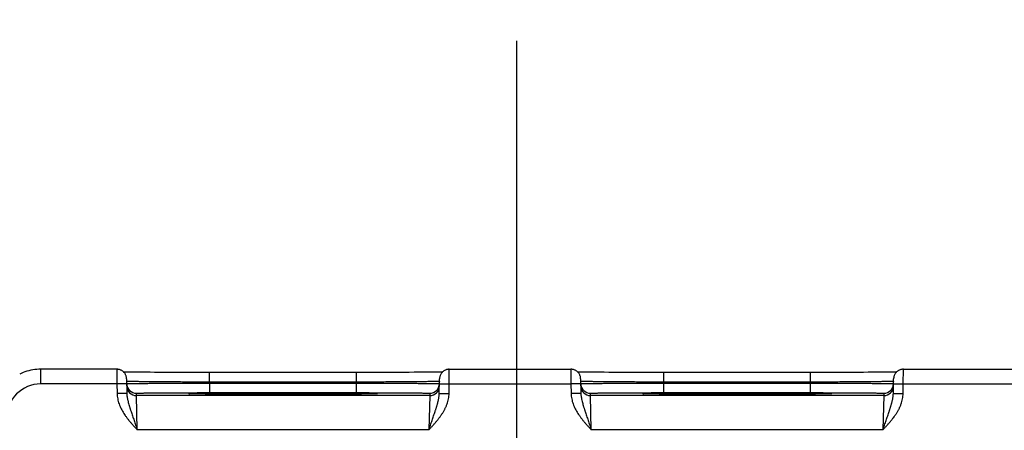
# Model space of a CAD drawing. Header units: inches. Extents: x 0 to 34, y 0 to 22.
# Tile 19 of 69: x 11.5 to 13.6, y 17 to 17.8. Entities that reach past the tile are written whole.
import ezdxf

# ---------------------------------------------------------------- set-up
doc = ezdxf.new("R2010")
doc.units = ezdxf.units.IN
doc.header["$LTSCALE"] = 1.87
doc.header["$MEASUREMENT"] = 0
doc.layers.get('0').update_dxf_attribs({"linetype": 'CONTINUOUS'})
doc.layers.add('DIMENSIONS', color=7, linetype='CONTINUOUS')
doc.styles.get("Standard").update_dxf_attribs({"font": 'txt', "width": 0.8})
doc.dimstyles.new('DIMSTYLE_1', dxfattribs={"dimtxt": 0.15625, "dimasz": 0.1875, "dimexe": 0.125, "dimexo": 0.0625, "dimgap": 0.09, "dimtad": 0, "dimtih": 1, "dimtoh": 1, "dimzin": 4, "dimdsep": 46, "dimtxsty": 'STANDARD', "dimblk": 'CLOSED', "dimblk1": 'CLOSED', "dimblk2": 'CLOSED', "dimcen": 0.09, "dimadec": 0, "dimazin": 0, "dimtfac": 1, "dimtofl": 0, "dimtmove": 0, "dimatfit": 3, "dimldrblk": 'CLOSED', "dimfxl": 1, "dimtolj": 1, "dimtzin": 4, "dimarcsym": 0})

# ---------------------------------------------------------------- blocks, each defined once
blk = doc.blocks.new('*D9')
at = {"layer": 'DIMENSIONS', "color": 2, "linetype": 'CONTINUOUS'}
blk.add_line((12.5582, 15.3143), (12.5582, 17.7725), dxfattribs=at)
at = {"layer": 'DIMENSIONS', "color": 2, "linetype": 'CONTINUOUS', "insert": (12.4801, 17.8506), "char_height": 0.15625, "width": 1.53125, "attachment_point": 1, "rotation": 90, "line_spacing_factor": 0.9}
blk.add_mtext('3.95{\\Ftxt.shx;\\W1.000000;\\H0.156250; }[100,3]', dxfattribs=at)
blk = doc.blocks.new('_CLOSED')
at = {"color": 0, "linetype": 'BYBLOCK'}
for p, q in [((0, 0), (-1, 0.167)), ((-1, 0.167), (-1, -0.167)), ((-1, -0.167), (0, 0)), ((-1, 0), (0, 0))]:
    blk.add_line(p, q, dxfattribs=at)
blk = doc.blocks.new('*D10')
at = {"layer": 'DIMENSIONS', "color": 2, "linetype": 'CONTINUOUS'}
blk.add_line((14.4182, 15.3143), (14.4182, 17.8114), dxfattribs=at)
at = {"layer": 'DIMENSIONS', "color": 2, "linetype": 'CONTINUOUS', "insert": (14.3401, 17.8895), "char_height": 0.15625, "width": 1.53125, "attachment_point": 1, "rotation": 90, "line_spacing_factor": 0.9}
blk.add_mtext('5.81{\\Ftxt.shx;\\W1.000000;\\H0.156250; }[147,6]', dxfattribs=at)
blk = doc.blocks.new('*D11')
at = {"layer": 'DIMENSIONS', "color": 2, "linetype": 'CONTINUOUS'}
blk.add_line((15.6222, 17.0486), (15.6222, 17.7725), dxfattribs=at)
at = {"layer": 'DIMENSIONS', "color": 2, "linetype": 'CONTINUOUS', "insert": (15.5441, 17.8506), "char_height": 0.15625, "width": 1.53125, "attachment_point": 1, "rotation": 90, "line_spacing_factor": 0.9}
blk.add_mtext('7.01{\\Ftxt.shx;\\W1.000000;\\H0.156250; }[178,1]', dxfattribs=at)

msp = doc.modelspace()

# ---------------------------------------------------------------- linework, layer by layer
at = {"color": 7, "linetype": 'CONTINUOUS'}
for p, q in [((11.583, 17.0706), (11.583, 17.1006)), ((11.7388, 17.1006), (11.583, 17.1006)), ((11.7388, 17.1006), (11.7389, 17.0706)), ((11.7537, 17.0949), (11.7527, 17.0949)), ((11.7571, 17.0949), (11.7537, 17.0949)), ((11.7611, 17.0948), (11.7571, 17.0949)), ((11.766, 17.0947), (11.7611, 17.0948)), ((11.7718, 17.0946), (11.766, 17.0947)), ((11.7791, 17.0945), (11.7718, 17.0946)), ((11.788, 17.0944), (11.7791, 17.0945)), ((11.7986, 17.0943), (11.788, 17.0944)), ((11.8068, 17.0943), (11.7986, 17.0943)), ((11.8162, 17.0942), (11.8068, 17.0943)), ((11.827, 17.0942), (11.8162, 17.0942)), ((11.8386, 17.0941), (11.827, 17.0942)), ((11.8507, 17.094), (11.8386, 17.0941)), ((11.8631, 17.094), (11.8507, 17.094)), ((11.8759, 17.094), (11.8631, 17.094)), ((11.889, 17.0939), (11.8759, 17.094)), ((11.9022, 17.0939), (11.889, 17.0939)), ((11.9156, 17.0939), (11.9022, 17.0939)), ((11.9288, 17.0939), (11.9156, 17.0939)), ((11.9288, 17.0742), (11.9288, 17.0939)), ((12.2362, 17.0939), (11.9288, 17.0939)), ((12.2296, 17.0742), (12.2296, 17.0939)), ((12.2496, 17.0939), (12.2362, 17.0939)), ((12.263, 17.0939), (12.2496, 17.0939)), ((12.2762, 17.0939), (12.263, 17.0939)), ((12.2893, 17.094), (12.2762, 17.0939)), ((12.3017, 17.094), (12.2893, 17.094)), ((12.3125, 17.0941), (12.3017, 17.094)), ((12.3262, 17.0941), (12.3125, 17.0941)), ((12.3378, 17.0942), (12.3262, 17.0941)), ((12.3479, 17.0943), (12.3378, 17.0942)), ((12.3567, 17.0943), (12.3479, 17.0943)), ((12.3667, 17.0944), (12.3567, 17.0943)), ((12.3752, 17.0945), (12.3667, 17.0944)), ((12.3824, 17.0946), (12.3752, 17.0945)), ((12.3885, 17.0946), (12.3824, 17.0946)), ((12.3937, 17.0947), (12.3885, 17.0946)), ((12.3981, 17.0948), (12.3937, 17.0947)), ((12.4026, 17.0949), (12.3981, 17.0948)), ((12.4058, 17.0949), (12.4026, 17.0949)), ((12.4196, 17.0706), (12.4197, 17.1006)), ((12.4197, 17.1006), (12.6688, 17.1006)), ((12.6688, 17.1006), (12.6689, 17.0706)), ((12.6837, 17.0949), (12.6827, 17.0949)), ((12.6871, 17.0949), (12.6837, 17.0949)), ((12.6911, 17.0948), (12.6871, 17.0949)), ((12.696, 17.0947), (12.6911, 17.0948)), ((12.7018, 17.0946), (12.696, 17.0947)), ((12.7091, 17.0945), (12.7018, 17.0946)), ((12.718, 17.0944), (12.7091, 17.0945)), ((12.7286, 17.0943), (12.718, 17.0944)), ((12.7368, 17.0943), (12.7286, 17.0943)), ((12.7462, 17.0942), (12.7368, 17.0943)), ((12.757, 17.0942), (12.7462, 17.0942)), ((12.7686, 17.0941), (12.757, 17.0942)), ((12.7807, 17.094), (12.7686, 17.0941)), ((12.7931, 17.094), (12.7807, 17.094)), ((12.8059, 17.094), (12.7931, 17.094)), ((12.819, 17.0939), (12.8059, 17.094)), ((12.8322, 17.0939), (12.819, 17.0939)), ((12.8456, 17.0939), (12.8322, 17.0939)), ((12.8588, 17.0939), (12.8456, 17.0939)), ((12.8588, 17.0742), (12.8588, 17.0939)), ((13.1662, 17.0939), (12.8588, 17.0939)), ((13.1596, 17.0742), (13.1596, 17.0939)), ((13.1796, 17.0939), (13.1662, 17.0939)), ((13.193, 17.0939), (13.1796, 17.0939)), ((13.2062, 17.0939), (13.193, 17.0939)), ((13.2193, 17.094), (13.2062, 17.0939)), ((13.2317, 17.094), (13.2193, 17.094)), ((13.2425, 17.0941), (13.2317, 17.094)), ((13.2562, 17.0941), (13.2425, 17.0941)), ((13.2678, 17.0942), (13.2562, 17.0941)), ((13.2779, 17.0943), (13.2678, 17.0942)), ((13.2867, 17.0943), (13.2779, 17.0943)), ((13.2967, 17.0944), (13.2867, 17.0943)), ((13.3052, 17.0945), (13.2967, 17.0944)), ((13.3124, 17.0946), (13.3052, 17.0945)), ((13.3185, 17.0946), (13.3124, 17.0946)), ((13.3237, 17.0947), (13.3185, 17.0946)), ((13.3281, 17.0948), (13.3237, 17.0947)), ((13.3326, 17.0949), (13.3281, 17.0948)), ((13.3358, 17.0949), (13.3326, 17.0949)), ((13.3496, 17.0706), (13.3497, 17.1006)), ((13.3497, 17.1006), (13.5988, 17.1006)), ((11.7389, 17.0706), (11.583, 17.0706)), ((11.7589, 17.0709), (11.7389, 17.0706)), ((11.7389, 17.0706), (11.7393, 17.0508)), ((11.7587, 17.0809), (11.7593, 17.0512)), ((11.7589, 17.0759), (11.7588, 17.0759)), ((11.7589, 17.071), (11.759, 17.071)), ((12.2296, 17.0742), (11.9288, 17.0742)), ((11.9288, 17.0742), (11.9289, 17.0723)), ((11.9289, 17.0527), (11.9289, 17.0723)), ((11.9289, 17.0723), (12.2296, 17.0723)), ((12.2296, 17.0742), (12.2296, 17.0723)), ((12.2296, 17.0527), (12.2296, 17.0723)), ((12.3992, 17.0512), (12.3997, 17.0809)), ((12.3994, 17.071), (12.3996, 17.071)), ((12.3996, 17.0759), (12.3995, 17.0759)), ((12.3996, 17.0709), (12.4196, 17.0706)), ((12.4192, 17.0508), (12.4196, 17.0706)), ((12.4196, 17.0706), (12.6689, 17.0706)), ((12.6889, 17.0709), (12.6689, 17.0706)), ((12.6689, 17.0706), (12.6693, 17.0508)), ((12.6887, 17.0809), (12.6893, 17.0512)), ((12.6889, 17.0759), (12.6888, 17.0759)), ((12.6889, 17.071), (12.689, 17.071)), ((13.1596, 17.0742), (12.8588, 17.0742)), ((12.8588, 17.0742), (12.8589, 17.0723)), ((12.8589, 17.0527), (12.8589, 17.0723)), ((12.8589, 17.0723), (13.1596, 17.0723)), ((13.1596, 17.0742), (13.1596, 17.0723)), ((13.1596, 17.0527), (13.1596, 17.0723)), ((13.3292, 17.0512), (13.3297, 17.0809)), ((13.3294, 17.071), (13.3296, 17.071)), ((13.3296, 17.0759), (13.3295, 17.0759)), ((13.3296, 17.0709), (13.3496, 17.0706)), ((13.3492, 17.0508), (13.3496, 17.0706)), ((13.3496, 17.0706), (13.5989, 17.0706)), ((11.7593, 17.0512), (11.7393, 17.0508)), ((11.779, 17.0467), (11.7789, 17.0514)), ((12.3795, 17.0467), (11.779, 17.0467)), ((11.7806, 16.9767), (11.779, 17.0467)), ((11.8882, 17.0506), (11.888, 17.0506)), ((11.8885, 17.0506), (11.8882, 17.0506)), ((11.8888, 17.0505), (11.8885, 17.0506)), ((11.8892, 17.0505), (11.8888, 17.0505)), ((11.89, 17.0505), (11.8892, 17.0505)), ((11.891, 17.0504), (11.89, 17.0505)), ((11.8926, 17.0504), (11.891, 17.0504)), ((11.8947, 17.0503), (11.8926, 17.0504)), ((11.8975, 17.0502), (11.8947, 17.0503)), ((11.9008, 17.0502), (11.8975, 17.0502)), ((11.905, 17.0501), (11.9008, 17.0502)), ((11.9102, 17.05), (11.905, 17.0501)), ((11.9149, 17.0499), (11.9102, 17.05)), ((11.9206, 17.0499), (11.9149, 17.0499)), ((11.9275, 17.0498), (11.9206, 17.0499)), ((11.9359, 17.0497), (11.9275, 17.0498)), ((11.9289, 17.0527), (12.2296, 17.0527)), ((11.9463, 17.0496), (11.9359, 17.0497)), ((11.9548, 17.0495), (11.9463, 17.0496)), ((11.9646, 17.0495), (11.9548, 17.0495)), ((11.9758, 17.0494), (11.9646, 17.0495)), ((11.9876, 17.0493), (11.9758, 17.0494)), ((11.9998, 17.0493), (11.9876, 17.0493)), ((12.0125, 17.0492), (11.9998, 17.0493)), ((12.0255, 17.0492), (12.0125, 17.0492)), ((12.0388, 17.0492), (12.0255, 17.0492)), ((12.0522, 17.0491), (12.0388, 17.0492)), ((12.0658, 17.0491), (12.0522, 17.0491)), ((12.0792, 17.0491), (12.0658, 17.0491)), ((12.0927, 17.0491), (12.0792, 17.0491)), ((12.1063, 17.0491), (12.0927, 17.0491)), ((12.1197, 17.0492), (12.1063, 17.0491)), ((12.1329, 17.0492), (12.1197, 17.0492)), ((12.1459, 17.0492), (12.1329, 17.0492)), ((12.1587, 17.0493), (12.1459, 17.0492)), ((12.1709, 17.0493), (12.1587, 17.0493)), ((12.1822, 17.0494), (12.1709, 17.0493)), ((12.1922, 17.0495), (12.1822, 17.0494)), ((12.2045, 17.0495), (12.1922, 17.0495)), ((12.2143, 17.0496), (12.2045, 17.0495)), ((12.2225, 17.0497), (12.2143, 17.0496)), ((12.2295, 17.0498), (12.2225, 17.0497)), ((12.2357, 17.0498), (12.2295, 17.0498)), ((12.2427, 17.0499), (12.2357, 17.0498)), ((12.2487, 17.05), (12.2427, 17.0499)), ((12.2535, 17.0501), (12.2487, 17.05)), ((12.2575, 17.0502), (12.2535, 17.0501)), ((12.2607, 17.0502), (12.2575, 17.0502)), ((12.2637, 17.0503), (12.2607, 17.0502)), ((12.2659, 17.0504), (12.2637, 17.0503)), ((12.2673, 17.0504), (12.2659, 17.0504)), ((12.2684, 17.0505), (12.2673, 17.0504)), ((12.2691, 17.0505), (12.2684, 17.0505)), ((12.2697, 17.0505), (12.2691, 17.0505)), ((12.27, 17.0505), (12.2697, 17.0505)), ((12.2702, 17.0506), (12.27, 17.0505)), ((12.2704, 17.0506), (12.2702, 17.0506)), ((12.2706, 17.0506), (12.2704, 17.0506)), ((12.2707, 17.0506), (12.2706, 17.0506)), ((12.3795, 17.0467), (12.3779, 16.9767)), ((12.3796, 17.0514), (12.3795, 17.0467)), ((12.3992, 17.0512), (12.4192, 17.0508)), ((12.6893, 17.0512), (12.6693, 17.0508)), ((12.709, 17.0467), (12.7089, 17.0514)), ((13.3095, 17.0467), (12.709, 17.0467)), ((12.7106, 16.9767), (12.709, 17.0467)), ((12.8182, 17.0506), (12.818, 17.0506)), ((12.8185, 17.0506), (12.8182, 17.0506)), ((12.8188, 17.0505), (12.8185, 17.0506)), ((12.8192, 17.0505), (12.8188, 17.0505)), ((12.82, 17.0505), (12.8192, 17.0505)), ((12.821, 17.0504), (12.82, 17.0505)), ((12.8226, 17.0504), (12.821, 17.0504)), ((12.8247, 17.0503), (12.8226, 17.0504)), ((12.8275, 17.0502), (12.8247, 17.0503)), ((12.8308, 17.0502), (12.8275, 17.0502)), ((12.835, 17.0501), (12.8308, 17.0502)), ((12.8402, 17.05), (12.835, 17.0501)), ((12.8449, 17.0499), (12.8402, 17.05)), ((12.8506, 17.0499), (12.8449, 17.0499)), ((12.8575, 17.0498), (12.8506, 17.0499)), ((12.8659, 17.0497), (12.8575, 17.0498)), ((12.8589, 17.0527), (13.1596, 17.0527)), ((12.8763, 17.0496), (12.8659, 17.0497)), ((12.8848, 17.0495), (12.8763, 17.0496)), ((12.8946, 17.0495), (12.8848, 17.0495)), ((12.9058, 17.0494), (12.8946, 17.0495)), ((12.9176, 17.0493), (12.9058, 17.0494)), ((12.9298, 17.0493), (12.9176, 17.0493)), ((12.9425, 17.0492), (12.9298, 17.0493)), ((12.9555, 17.0492), (12.9425, 17.0492)), ((12.9688, 17.0492), (12.9555, 17.0492)), ((12.9822, 17.0491), (12.9688, 17.0492)), ((12.9958, 17.0491), (12.9822, 17.0491)), ((13.0092, 17.0491), (12.9958, 17.0491)), ((13.0227, 17.0491), (13.0092, 17.0491)), ((13.0363, 17.0491), (13.0227, 17.0491)), ((13.0497, 17.0492), (13.0363, 17.0491)), ((13.0629, 17.0492), (13.0497, 17.0492)), ((13.0759, 17.0492), (13.0629, 17.0492)), ((13.0887, 17.0493), (13.0759, 17.0492)), ((13.1009, 17.0493), (13.0887, 17.0493)), ((13.1122, 17.0494), (13.1009, 17.0493)), ((13.1222, 17.0495), (13.1122, 17.0494)), ((13.1307, 17.0495), (13.1222, 17.0495)), ((13.1413, 17.0496), (13.1307, 17.0495)), ((13.1499, 17.0497), (13.1413, 17.0496)), ((13.1573, 17.0497), (13.1499, 17.0497)), ((13.1637, 17.0498), (13.1573, 17.0497)), ((13.1711, 17.0499), (13.1637, 17.0498)), ((13.1773, 17.05), (13.1711, 17.0499)), ((13.1824, 17.0501), (13.1773, 17.05)), ((13.1866, 17.0501), (13.1824, 17.0501)), ((13.1899, 17.0502), (13.1866, 17.0501)), ((13.1926, 17.0503), (13.1899, 17.0502)), ((13.1951, 17.0504), (13.1926, 17.0503)), ((13.197, 17.0504), (13.1951, 17.0504)), ((13.1981, 17.0505), (13.197, 17.0504)), ((13.1989, 17.0505), (13.1981, 17.0505)), ((13.1995, 17.0505), (13.1989, 17.0505)), ((13.2002, 17.0506), (13.2, 17.0505)), ((13.2004, 17.0506), (13.2002, 17.0506)), ((13.2006, 17.0506), (13.2004, 17.0506)), ((13.2007, 17.0506), (13.2006, 17.0506)), ((13.3095, 17.0467), (13.3079, 16.9767)), ((13.3096, 17.0514), (13.3095, 17.0467)), ((13.3292, 17.0512), (13.3492, 17.0508)), ((12.3779, 16.9767), (11.7806, 16.9767)), ((13.3079, 16.9767), (12.7106, 16.9767))]:
    msp.add_line(p, q, dxfattribs=at)
for points in [[(11.583, 17.1006), (11.5791, 17.1005), (11.5749, 17.1003), (11.5708, 17.0998), (11.5667, 17.0992), (11.5626, 17.0985), (11.5586, 17.0976), (11.5546, 17.0965), (11.5506, 17.0952), (11.5467, 17.0938), (11.5429, 17.0922), (11.5398, 17.0908)], [(11.7587, 17.0809), (11.7587, 17.0821), (11.7586, 17.0833), (11.7584, 17.0845), (11.7581, 17.0857), (11.7577, 17.0869), (11.7573, 17.088), (11.7568, 17.0892), (11.7563, 17.0902), (11.7556, 17.0913), (11.755, 17.0923), (11.7542, 17.0933), (11.7534, 17.0942), (11.7526, 17.095), (11.7517, 17.0958), (11.7507, 17.0966), (11.7497, 17.0973), (11.7487, 17.0979), (11.7476, 17.0985), (11.7465, 17.099), (11.7454, 17.0995), (11.7442, 17.0998), (11.743, 17.1001), (11.7418, 17.1003), (11.7406, 17.1005), (11.7394, 17.1006), (11.7388, 17.1006)], [(12.4197, 17.1006), (12.4191, 17.1006), (12.4179, 17.1005), (12.4166, 17.1003), (12.4155, 17.1001), (12.4143, 17.0998), (12.4131, 17.0995), (12.412, 17.099), (12.4109, 17.0985), (12.4098, 17.0979), (12.4088, 17.0973), (12.4078, 17.0966), (12.4068, 17.0958), (12.4059, 17.095), (12.4051, 17.0942), (12.4043, 17.0933), (12.4035, 17.0923), (12.4028, 17.0913), (12.4022, 17.0902), (12.4017, 17.0892), (12.4012, 17.088), (12.4007, 17.0869), (12.4004, 17.0857), (12.4001, 17.0845), (12.3999, 17.0833), (12.3998, 17.0821), (12.3997, 17.0809)], [(12.6887, 17.0809), (12.6887, 17.0821), (12.6886, 17.0833), (12.6884, 17.0845), (12.6881, 17.0857), (12.6877, 17.0869), (12.6873, 17.088), (12.6868, 17.0892), (12.6863, 17.0902), (12.6856, 17.0913), (12.685, 17.0923), (12.6842, 17.0933), (12.6834, 17.0942), (12.6826, 17.095), (12.6817, 17.0958), (12.6807, 17.0966), (12.6797, 17.0973), (12.6787, 17.0979), (12.6776, 17.0985), (12.6765, 17.099), (12.6754, 17.0995), (12.6742, 17.0998), (12.673, 17.1001), (12.6718, 17.1003), (12.6706, 17.1005), (12.6694, 17.1006), (12.6688, 17.1006)], [(13.3497, 17.1006), (13.3491, 17.1006), (13.3479, 17.1005), (13.3466, 17.1003), (13.3455, 17.1001), (13.3443, 17.0998), (13.3431, 17.0995), (13.342, 17.099), (13.3409, 17.0985), (13.3398, 17.0979), (13.3388, 17.0973), (13.3378, 17.0966), (13.3368, 17.0958), (13.3359, 17.095), (13.3351, 17.0942), (13.3343, 17.0933), (13.3335, 17.0923), (13.3328, 17.0913), (13.3322, 17.0902), (13.3317, 17.0892), (13.3312, 17.088), (13.3307, 17.0869), (13.3304, 17.0857), (13.3301, 17.0845), (13.3299, 17.0833), (13.3298, 17.0821), (13.3297, 17.0809)], [(11.888, 17.0506), (11.8879, 17.0506), (11.8878, 17.0506), (11.8878, 17.0506), (11.8878, 17.0506)], [(12.2707, 17.0506), (12.2707, 17.0506), (12.2707, 17.0506)], [(12.818, 17.0506), (12.8179, 17.0506), (12.8178, 17.0506), (12.8178, 17.0506), (12.8178, 17.0506)], [(13.2, 17.0505), (13.1997, 17.0505), (13.1995, 17.0505)], [(13.2007, 17.0506), (13.2007, 17.0506), (13.2007, 17.0506)]]:
    msp.add_lwpolyline(points, dxfattribs=at)
for centre, radius, start, end in [((11.583, 17.0006), 0.07, 89.9981, 179.9944), ((11.7789, 17.0714), 0.02, 181, 181.2436), ((11.7789, 17.0714), 0.02, 181.2447, 270.0013), ((11.779, 17.0667), 0.02, 181.0012, 270.0013), ((12.3795, 17.0667), 0.02, 269.9987, 358.9988), ((12.3796, 17.0714), 0.02, 269.9987, 358.7553), ((12.3796, 17.0714), 0.02, 358.7564, 359), ((12.7089, 17.0714), 0.02, 181, 181.2436), ((12.7089, 17.0714), 0.02, 181.2447, 270.0013), ((12.709, 17.0667), 0.02, 181.0012, 270.0013), ((13.3095, 17.0667), 0.02, 269.9987, 358.9988), ((13.3096, 17.0714), 0.02, 269.9987, 358.7553), ((13.3096, 17.0714), 0.02, 358.7564, 359), ((11.8925, 17.1332), 0.0828, 266.7202, 266.8828), ((12.2661, 17.1312), 0.0808, 273.1152, 273.2829), ((12.8225, 17.1332), 0.0828, 266.7202, 266.8828), ((13.1961, 17.1312), 0.0808, 273.1152, 273.2829)]:
    msp.add_arc(centre, radius, start, end, dxfattribs=at)
for points, knots in [([(11.9288, 17.0742), (11.9234, 17.0743), (11.9126, 17.0743), (11.8965, 17.0743), (11.8808, 17.0744), (11.8654, 17.0745), (11.8507, 17.0746), (11.8366, 17.0746), (11.8234, 17.0747), (11.8112, 17.0748), (11.8017, 17.0749), (11.7946, 17.075), (11.7898, 17.0751), (11.7853, 17.0751), (11.7811, 17.0752), (11.7772, 17.0753), (11.7737, 17.0753), (11.7706, 17.0754), (11.7678, 17.0755), (11.7657, 17.0755), (11.7643, 17.0756), (11.7633, 17.0756), (11.7624, 17.0756), (11.7616, 17.0757), (11.7609, 17.0757), (11.7604, 17.0757), (11.7599, 17.0758), (11.7595, 17.0758), (11.7593, 17.0758), (11.7592, 17.0758), (11.759, 17.0758), (11.759, 17.0759), (11.7589, 17.0759)], [0, 0, 0, 0, 0.095784, 0.19069, 0.283845, 0.374395, 0.461507, 0.544381, 0.622256, 0.694416, 0.760198, 0.790505, 0.818997, 0.845606, 0.870273, 0.892939, 0.913555, 0.932071, 0.948445, 0.962641, 0.968911, 0.974625, 0.97978, 0.984371, 0.988398, 0.991857, 0.994748, 0.997069, 0.998015, 0.998819, 0.99948, 1, 1, 1, 1]), ([(11.759, 17.071), (11.7591, 17.0711), (11.7591, 17.0711), (11.7592, 17.0711), (11.7594, 17.0711), (11.7596, 17.0711), (11.7599, 17.0711), (11.7604, 17.0711), (11.761, 17.0712), (11.7617, 17.0712), (11.7625, 17.0712), (11.7634, 17.0712), (11.7643, 17.0713), (11.7658, 17.0713), (11.7679, 17.0713), (11.7707, 17.0714), (11.7738, 17.0714), (11.7773, 17.0715), (11.7811, 17.0715), (11.7853, 17.0716), (11.7898, 17.0716), (11.7947, 17.0717), (11.8017, 17.0717), (11.8113, 17.0718), (11.8235, 17.0719), (11.8367, 17.072), (11.8507, 17.0721), (11.8655, 17.0721), (11.8808, 17.0722), (11.8966, 17.0722), (11.9126, 17.0723), (11.9234, 17.0723), (11.9289, 17.0723)], [0, 0, 0, 0, 0.000513, 0.001169, 0.001968, 0.00291, 0.005222, 0.008105, 0.011557, 0.015576, 0.020161, 0.025309, 0.031016, 0.03728, 0.051464, 0.067827, 0.086332, 0.106938, 0.129596, 0.154254, 0.180857, 0.209343, 0.239647, 0.305425, 0.377587, 0.45547, 0.538358, 0.625489, 0.716063, 0.809247, 0.904183, 1, 1, 1, 1]), ([(12.3995, 17.0759), (12.3995, 17.0759), (12.3994, 17.0758), (12.3993, 17.0758), (12.3992, 17.0758), (12.399, 17.0758), (12.3986, 17.0758), (12.3981, 17.0757), (12.3975, 17.0757), (12.3968, 17.0757), (12.3961, 17.0756), (12.3952, 17.0756), (12.3942, 17.0756), (12.3927, 17.0755), (12.3907, 17.0755), (12.3879, 17.0754), (12.3847, 17.0753), (12.3812, 17.0753), (12.3774, 17.0752), (12.3732, 17.0751), (12.3687, 17.0751), (12.3638, 17.075), (12.3568, 17.0749), (12.3473, 17.0748), (12.335, 17.0747), (12.3218, 17.0746), (12.3078, 17.0746), (12.2931, 17.0745), (12.2777, 17.0744), (12.2619, 17.0743), (12.2459, 17.0743), (12.2351, 17.0743), (12.2296, 17.0742)], [0, 0, 0, 0, 0.00052, 0.001181, 0.001985, 0.002931, 0.005252, 0.008142, 0.011602, 0.015629, 0.02022, 0.025375, 0.031089, 0.037359, 0.051555, 0.067929, 0.086445, 0.10706, 0.129727, 0.154393, 0.181003, 0.209494, 0.239802, 0.305584, 0.377744, 0.455618, 0.538493, 0.625605, 0.716155, 0.80931, 0.904216, 1, 1, 1, 1]), ([(12.2296, 17.0723), (12.235, 17.0723), (12.2458, 17.0723), (12.2619, 17.0722), (12.2777, 17.0722), (12.293, 17.0721), (12.3078, 17.0721), (12.3218, 17.072), (12.335, 17.0719), (12.3472, 17.0718), (12.3567, 17.0717), (12.3638, 17.0717), (12.3686, 17.0716), (12.3731, 17.0716), (12.3773, 17.0715), (12.3812, 17.0715), (12.3847, 17.0714), (12.3878, 17.0714), (12.3906, 17.0713), (12.3927, 17.0713), (12.3941, 17.0713), (12.3951, 17.0712), (12.396, 17.0712), (12.3968, 17.0712), (12.3975, 17.0712), (12.398, 17.0711), (12.3985, 17.0711), (12.3989, 17.0711), (12.3991, 17.0711), (12.3992, 17.0711), (12.3993, 17.0711), (12.3994, 17.0711), (12.3994, 17.071)], [0, 0, 0, 0, 0.095817, 0.190753, 0.283937, 0.374511, 0.461642, 0.54453, 0.622413, 0.694576, 0.760353, 0.790657, 0.819143, 0.845746, 0.870404, 0.893062, 0.913668, 0.932173, 0.948536, 0.96272, 0.968984, 0.974691, 0.979839, 0.984424, 0.988443, 0.991895, 0.994778, 0.99709, 0.998032, 0.998831, 0.999487, 1, 1, 1, 1]), ([(12.8588, 17.0742), (12.8534, 17.0743), (12.8426, 17.0743), (12.8265, 17.0743), (12.8108, 17.0744), (12.7954, 17.0745), (12.7807, 17.0746), (12.7666, 17.0746), (12.7534, 17.0747), (12.7412, 17.0748), (12.7317, 17.0749), (12.7246, 17.075), (12.7198, 17.0751), (12.7153, 17.0751), (12.7111, 17.0752), (12.7072, 17.0753), (12.7037, 17.0753), (12.7006, 17.0754), (12.6978, 17.0755), (12.6957, 17.0755), (12.6943, 17.0756), (12.6933, 17.0756), (12.6924, 17.0756), (12.6916, 17.0757), (12.6909, 17.0757), (12.6904, 17.0757), (12.6899, 17.0758), (12.6895, 17.0758), (12.6893, 17.0758), (12.6892, 17.0758), (12.689, 17.0758), (12.689, 17.0759), (12.6889, 17.0759)], [0, 0, 0, 0, 0.095784, 0.19069, 0.283845, 0.374395, 0.461507, 0.544381, 0.622256, 0.694416, 0.760198, 0.790505, 0.818997, 0.845606, 0.870273, 0.892939, 0.913555, 0.932071, 0.948445, 0.962641, 0.968911, 0.974625, 0.97978, 0.984371, 0.988398, 0.991857, 0.994748, 0.997069, 0.998015, 0.998819, 0.99948, 1, 1, 1, 1]), ([(12.689, 17.071), (12.6891, 17.0711), (12.6891, 17.0711), (12.6892, 17.0711), (12.6894, 17.0711), (12.6896, 17.0711), (12.6899, 17.0711), (12.6904, 17.0711), (12.691, 17.0712), (12.6917, 17.0712), (12.6925, 17.0712), (12.6934, 17.0712), (12.6943, 17.0713), (12.6958, 17.0713), (12.6979, 17.0713), (12.7007, 17.0714), (12.7038, 17.0714), (12.7073, 17.0715), (12.7111, 17.0715), (12.7153, 17.0716), (12.7198, 17.0716), (12.7247, 17.0717), (12.7317, 17.0717), (12.7413, 17.0718), (12.7535, 17.0719), (12.7667, 17.072), (12.7807, 17.0721), (12.7955, 17.0721), (12.8108, 17.0722), (12.8266, 17.0722), (12.8426, 17.0723), (12.8534, 17.0723), (12.8589, 17.0723)], [0, 0, 0, 0, 0.000513, 0.001169, 0.001968, 0.00291, 0.005222, 0.008105, 0.011557, 0.015576, 0.020161, 0.025309, 0.031016, 0.03728, 0.051464, 0.067827, 0.086332, 0.106938, 0.129596, 0.154254, 0.180857, 0.209343, 0.239647, 0.305425, 0.377587, 0.45547, 0.538358, 0.625489, 0.716063, 0.809247, 0.904183, 1, 1, 1, 1]), ([(13.3295, 17.0759), (13.3295, 17.0759), (13.3294, 17.0758), (13.3293, 17.0758), (13.3292, 17.0758), (13.329, 17.0758), (13.3286, 17.0758), (13.3281, 17.0757), (13.3275, 17.0757), (13.3268, 17.0757), (13.3261, 17.0756), (13.3252, 17.0756), (13.3242, 17.0756), (13.3227, 17.0755), (13.3207, 17.0755), (13.3179, 17.0754), (13.3147, 17.0753), (13.3112, 17.0753), (13.3074, 17.0752), (13.3032, 17.0751), (13.2987, 17.0751), (13.2938, 17.075), (13.2868, 17.0749), (13.2773, 17.0748), (13.265, 17.0747), (13.2518, 17.0746), (13.2378, 17.0746), (13.2231, 17.0745), (13.2077, 17.0744), (13.1919, 17.0743), (13.1759, 17.0743), (13.1651, 17.0743), (13.1596, 17.0742)], [0, 0, 0, 0, 0.00052, 0.001181, 0.001985, 0.002931, 0.005252, 0.008142, 0.011602, 0.015629, 0.02022, 0.025375, 0.031089, 0.037359, 0.051555, 0.067929, 0.086445, 0.10706, 0.129727, 0.154393, 0.181003, 0.209494, 0.239802, 0.305584, 0.377744, 0.455618, 0.538493, 0.625605, 0.716155, 0.80931, 0.904216, 1, 1, 1, 1]), ([(13.1596, 17.0723), (13.165, 17.0723), (13.1758, 17.0723), (13.1919, 17.0722), (13.2077, 17.0722), (13.223, 17.0721), (13.2378, 17.0721), (13.2518, 17.072), (13.265, 17.0719), (13.2772, 17.0718), (13.2867, 17.0717), (13.2938, 17.0717), (13.2986, 17.0716), (13.3031, 17.0716), (13.3073, 17.0715), (13.3112, 17.0715), (13.3147, 17.0714), (13.3178, 17.0714), (13.3206, 17.0713), (13.3227, 17.0713), (13.3241, 17.0713), (13.3251, 17.0712), (13.326, 17.0712), (13.3268, 17.0712), (13.3275, 17.0712), (13.328, 17.0711), (13.3285, 17.0711), (13.3289, 17.0711), (13.3291, 17.0711), (13.3292, 17.0711), (13.3293, 17.0711), (13.3294, 17.0711), (13.3294, 17.071)], [0, 0, 0, 0, 0.095817, 0.190753, 0.283937, 0.374511, 0.461642, 0.54453, 0.622413, 0.694576, 0.760353, 0.790657, 0.819143, 0.845746, 0.870404, 0.893062, 0.913668, 0.932173, 0.948536, 0.96272, 0.968984, 0.974691, 0.979839, 0.984424, 0.988443, 0.991895, 0.994778, 0.99709, 0.998032, 0.998831, 0.999487, 1, 1, 1, 1]), ([(11.7393, 17.0508), (11.7393, 17.0499), (11.7394, 17.0481), (11.7397, 17.0445), (11.7404, 17.04), (11.7416, 17.0347), (11.7433, 17.0296), (11.7453, 17.0245), (11.7476, 17.0196), (11.7502, 17.0148), (11.753, 17.0102), (11.756, 17.0057), (11.7592, 17.0013), (11.7626, 16.997), (11.766, 16.9928), (11.7696, 16.9887), (11.7726, 16.9853), (11.775, 16.9827), (11.7775, 16.98), (11.7793, 16.978), (11.7806, 16.9767)], [0, 0, 0, 0, 0.031251, 0.062503, 0.124993, 0.187485, 0.249979, 0.312476, 0.374974, 0.437473, 0.499974, 0.562476, 0.624979, 0.687483, 0.749987, 0.81249, 0.874994, 0.906246, 0.937497, 1, 1, 1, 1]), ([(11.7593, 17.0512), (11.7593, 17.0504), (11.7593, 17.0488), (11.7596, 17.0456), (11.7601, 17.0425), (11.7606, 17.0394), (11.7613, 17.0364), (11.7622, 17.0325), (11.7633, 17.0287), (11.7642, 17.0257), (11.7649, 17.0234), (11.7656, 17.0212), (11.7663, 17.0189), (11.767, 17.0166), (11.7681, 17.0135), (11.7694, 17.0097), (11.7709, 17.0051), (11.7725, 17.0004), (11.7741, 16.9957), (11.7757, 16.991), (11.7773, 16.9862), (11.779, 16.9815), (11.78, 16.9783), (11.7806, 16.9767)], [0, 0, 0, 0, 0.030581, 0.061074, 0.121881, 0.152241, 0.182584, 0.243295, 0.304158, 0.334683, 0.365287, 0.395983, 0.426782, 0.45769, 0.488715, 0.551135, 0.614062, 0.677484, 0.741365, 0.805647, 0.870246, 0.935066, 1, 1, 1, 1]), ([(11.7789, 17.0514), (11.7789, 17.0514), (11.7789, 17.0514), (11.7789, 17.0514), (11.7789, 17.0514), (11.779, 17.0514), (11.779, 17.0514), (11.779, 17.0514), (11.7791, 17.0514), (11.7791, 17.0514), (11.7792, 17.0514), (11.7793, 17.0515), (11.7795, 17.0515), (11.7797, 17.0515), (11.7801, 17.0515), (11.7806, 17.0516), (11.7811, 17.0516), (11.7818, 17.0516), (11.7826, 17.0516), (11.7834, 17.0517), (11.7844, 17.0517), (11.7854, 17.0517), (11.7865, 17.0518), (11.7882, 17.0518), (11.7904, 17.0519), (11.7934, 17.0519), (11.7967, 17.052), (11.8003, 17.052), (11.8043, 17.0521), (11.8085, 17.0521), (11.813, 17.0522), (11.8178, 17.0522), (11.8229, 17.0523), (11.8282, 17.0523), (11.8358, 17.0524), (11.8458, 17.0525), (11.8584, 17.0525), (11.8717, 17.0526), (11.8855, 17.0526), (11.8997, 17.0526), (11.9142, 17.0527), (11.924, 17.0527), (11.9289, 17.0527)], [0, 0, 0, 0, 0.000131, 0.000181, 0.000239, 0.000381, 0.000559, 0.000772, 0.001022, 0.001308, 0.001992, 0.002823, 0.003804, 0.004933, 0.00764, 0.010943, 0.014842, 0.019334, 0.024416, 0.030084, 0.036336, 0.043168, 0.050577, 0.058558, 0.076217, 0.096098, 0.118154, 0.142337, 0.168589, 0.196842, 0.22703, 0.259083, 0.292922, 0.328463, 0.365622, 0.444439, 0.528606, 0.617319, 0.709715, 0.804909, 0.901983, 1, 1, 1, 1]), ([(11.8877, 17.0506), (11.8876, 17.0506), (11.8874, 17.0506), (11.887, 17.0506), (11.8867, 17.0506), (11.8865, 17.0507), (11.8862, 17.0507), (11.886, 17.0507), (11.8859, 17.0507), (11.8858, 17.0507), (11.8857, 17.0507), (11.8857, 17.0508), (11.8856, 17.0508), (11.8856, 17.0508), (11.8856, 17.0508), (11.8855, 17.0508), (11.8855, 17.0508), (11.8855, 17.0508), (11.8855, 17.0508), (11.8855, 17.0508), (11.8855, 17.0508), (11.8855, 17.0508), (11.8856, 17.0509), (11.8856, 17.0509), (11.8856, 17.0509), (11.8857, 17.0509), (11.8857, 17.0509), (11.8858, 17.0509), (11.8859, 17.0509), (11.8859, 17.0509), (11.886, 17.0509), (11.8862, 17.051), (11.8863, 17.051), (11.8866, 17.051), (11.8869, 17.051), (11.8872, 17.051), (11.8876, 17.0511), (11.888, 17.0511), (11.8884, 17.0511), (11.8889, 17.0511), (11.8895, 17.0512), (11.8905, 17.0512), (11.8917, 17.0512), (11.8931, 17.0513), (11.8946, 17.0513), (11.8969, 17.0514), (11.9, 17.0515), (11.9042, 17.0515), (11.9089, 17.0516), (11.9141, 17.0517), (11.9198, 17.0518), (11.9259, 17.0519), (11.9325, 17.0519), (11.9395, 17.052), (11.9469, 17.0521), (11.9546, 17.0521), (11.9628, 17.0522), (11.9713, 17.0522), (11.9832, 17.0523), (11.9987, 17.0524), (12.018, 17.0524), (12.038, 17.0525), (12.0585, 17.0525), (12.0723, 17.0525), (12.0792, 17.0525)], [0, 0, 0, 0, 0.001915, 0.003652, 0.005213, 0.006597, 0.007804, 0.008834, 0.009687, 0.010047, 0.010363, 0.010636, 0.010865, 0.011052, 0.011196, 0.011301, 0.011341, 0.011374, 0.011403, 0.011433, 0.011467, 0.011508, 0.011616, 0.011764, 0.011955, 0.012188, 0.012465, 0.012785, 0.01315, 0.013558, 0.014011, 0.014508, 0.015635, 0.016938, 0.018419, 0.020077, 0.021911, 0.023922, 0.02611, 0.028473, 0.031013, 0.036618, 0.04292, 0.049913, 0.057592, 0.065953, 0.084696, 0.10609, 0.130069, 0.156564, 0.185502, 0.216797, 0.250357, 0.286088, 0.323885, 0.363638, 0.405234, 0.448551, 0.493464, 0.587554, 0.686416, 0.788907, 0.893839, 1, 1, 1, 1]), ([(12.0792, 17.0491), (12.0679, 17.0491), (12.0456, 17.0491), (12.013, 17.0492), (11.9869, 17.0493), (11.9673, 17.0494), (11.9539, 17.0495), (11.9414, 17.0496), (11.93, 17.0497), (11.9198, 17.0499), (11.912, 17.05), (11.9064, 17.0501), (11.9028, 17.0501), (11.8994, 17.0502), (11.8964, 17.0503), (11.8938, 17.0503), (11.8915, 17.0504), (11.8899, 17.0505), (11.8887, 17.0505), (11.8882, 17.0505), (11.888, 17.0506)], [0, 0, 0, 0, 0.177808, 0.350092, 0.511499, 0.586539, 0.657015, 0.722377, 0.78212, 0.835774, 0.882928, 0.903948, 0.92321, 0.940677, 0.956312, 0.970085, 0.981972, 0.991951, 0.996218, 1, 1, 1, 1]), ([(12.0792, 17.0525), (12.0862, 17.0525), (12.1, 17.0525), (12.1204, 17.0525), (12.1405, 17.0524), (12.1598, 17.0524), (12.1753, 17.0523), (12.1872, 17.0522), (12.1957, 17.0522), (12.2038, 17.0521), (12.2116, 17.0521), (12.219, 17.052), (12.226, 17.0519), (12.2326, 17.0519), (12.2387, 17.0518), (12.2444, 17.0517), (12.2496, 17.0516), (12.2543, 17.0515), (12.2584, 17.0515), (12.2616, 17.0514), (12.2639, 17.0513), (12.2654, 17.0513), (12.2668, 17.0512), (12.268, 17.0512), (12.2689, 17.0512), (12.2696, 17.0511), (12.2701, 17.0511), (12.2705, 17.0511), (12.2709, 17.0511), (12.2713, 17.051), (12.2716, 17.051), (12.2719, 17.051), (12.2721, 17.051), (12.2723, 17.051), (12.2725, 17.0509), (12.2725, 17.0509), (12.2726, 17.0509), (12.2727, 17.0509), (12.2728, 17.0509), (12.2728, 17.0509), (12.2728, 17.0509), (12.2729, 17.0509), (12.2729, 17.0509), (12.2729, 17.0508), (12.2729, 17.0508), (12.2729, 17.0508), (12.2729, 17.0508), (12.2729, 17.0508), (12.2729, 17.0508), (12.2729, 17.0508), (12.2729, 17.0508), (12.2729, 17.0508), (12.2729, 17.0508), (12.2728, 17.0508), (12.2728, 17.0507), (12.2727, 17.0507), (12.2726, 17.0507), (12.2725, 17.0507), (12.2723, 17.0507), (12.272, 17.0507), (12.2717, 17.0506), (12.2714, 17.0506), (12.2711, 17.0506), (12.2709, 17.0506), (12.2707, 17.0506)], [0, 0, 0, 0, 0.106159, 0.21109, 0.313579, 0.412439, 0.506529, 0.551441, 0.594758, 0.636354, 0.676106, 0.713903, 0.749635, 0.783195, 0.814489, 0.843429, 0.869925, 0.893904, 0.915298, 0.934044, 0.942405, 0.950084, 0.957078, 0.96338, 0.968985, 0.971526, 0.97389, 0.976078, 0.97809, 0.979925, 0.981583, 0.983064, 0.984367, 0.985494, 0.985991, 0.986444, 0.986853, 0.987218, 0.987538, 0.987815, 0.988049, 0.988239, 0.988387, 0.988496, 0.988537, 0.988571, 0.988601, 0.988631, 0.988664, 0.988703, 0.988808, 0.988952, 0.989138, 0.989367, 0.989639, 0.989956, 0.990316, 0.991168, 0.992198, 0.993404, 0.994788, 0.996349, 0.998086, 1, 1, 1, 1]), ([(12.2705, 17.0506), (12.2703, 17.0505), (12.2697, 17.0505), (12.2686, 17.0505), (12.2669, 17.0504), (12.2647, 17.0503), (12.262, 17.0503), (12.259, 17.0502), (12.2557, 17.0501), (12.252, 17.0501), (12.2465, 17.05), (12.2387, 17.0499), (12.2284, 17.0497), (12.2171, 17.0496), (12.2046, 17.0495), (12.1911, 17.0494), (12.1716, 17.0493), (12.1455, 17.0492), (12.1129, 17.0491), (12.0906, 17.0491), (12.0792, 17.0491)], [0, 0, 0, 0, 0.003782, 0.008049, 0.018029, 0.029917, 0.04369, 0.059325, 0.076792, 0.096055, 0.117075, 0.164229, 0.217884, 0.277627, 0.342989, 0.413465, 0.488504, 0.64991, 0.822193, 1, 1, 1, 1]), ([(12.2296, 17.0527), (12.2345, 17.0527), (12.2443, 17.0527), (12.2588, 17.0526), (12.273, 17.0526), (12.2868, 17.0526), (12.3001, 17.0525), (12.3127, 17.0525), (12.3227, 17.0524), (12.3302, 17.0523), (12.3356, 17.0523), (12.3406, 17.0522), (12.3454, 17.0522), (12.35, 17.0521), (12.3542, 17.0521), (12.3581, 17.052), (12.3618, 17.052), (12.3651, 17.0519), (12.368, 17.0519), (12.3703, 17.0518), (12.372, 17.0518), (12.3731, 17.0517), (12.3741, 17.0517), (12.375, 17.0517), (12.3759, 17.0516), (12.3767, 17.0516), (12.3773, 17.0516), (12.3779, 17.0516), (12.3784, 17.0515), (12.3788, 17.0515), (12.379, 17.0515), (12.3791, 17.0515), (12.3793, 17.0514), (12.3794, 17.0514), (12.3794, 17.0514), (12.3795, 17.0514), (12.3795, 17.0514), (12.3795, 17.0514), (12.3795, 17.0514), (12.3795, 17.0514), (12.3795, 17.0514), (12.3796, 17.0514), (12.3796, 17.0514)], [0, 0, 0, 0, 0.098017, 0.195091, 0.290285, 0.382681, 0.471394, 0.555561, 0.634378, 0.671538, 0.707078, 0.740917, 0.77297, 0.803158, 0.831411, 0.857662, 0.881847, 0.903903, 0.923783, 0.941441, 0.949423, 0.956832, 0.963664, 0.969916, 0.975584, 0.980666, 0.985158, 0.989057, 0.992361, 0.995068, 0.996198, 0.997178, 0.998009, 0.998692, 0.998978, 0.999228, 0.999441, 0.999619, 0.999761, 0.999819, 0.999869, 1, 1, 1, 1]), ([(12.3779, 16.9767), (12.3784, 16.9783), (12.3795, 16.9815), (12.3811, 16.9862), (12.3828, 16.991), (12.3844, 16.9957), (12.386, 17.0004), (12.3876, 17.0051), (12.3891, 17.0097), (12.3904, 17.0135), (12.3914, 17.0166), (12.3922, 17.0189), (12.3929, 17.0212), (12.3936, 17.0234), (12.3943, 17.0257), (12.395, 17.028), (12.3956, 17.0303), (12.3963, 17.0325), (12.3968, 17.0348), (12.3974, 17.0371), (12.3979, 17.0394), (12.3983, 17.0418), (12.3986, 17.0441), (12.399, 17.0472), (12.3992, 17.0496), (12.3992, 17.0512)], [0, 0, 0, 0, 0.064934, 0.129755, 0.194354, 0.258635, 0.322517, 0.385939, 0.448866, 0.511285, 0.54231, 0.573219, 0.604018, 0.634715, 0.665319, 0.695844, 0.726302, 0.756707, 0.787075, 0.817423, 0.847767, 0.878122, 0.908508, 0.93894, 1, 1, 1, 1]), ([(12.3779, 16.9767), (12.3791, 16.978), (12.381, 16.98), (12.3834, 16.9827), (12.3859, 16.9853), (12.3889, 16.9887), (12.3924, 16.9928), (12.3959, 16.997), (12.3993, 17.0013), (12.4019, 17.0049), (12.404, 17.0079), (12.4055, 17.0102), (12.4069, 17.0125), (12.4083, 17.0148), (12.4096, 17.0172), (12.4109, 17.0196), (12.4121, 17.022), (12.4132, 17.0245), (12.4142, 17.027), (12.4155, 17.0304), (12.4169, 17.0347), (12.4181, 17.04), (12.4189, 17.0454), (12.4192, 17.049), (12.4192, 17.0508)], [0, 0, 0, 0, 0.062502, 0.093753, 0.125005, 0.187507, 0.25001, 0.312513, 0.375016, 0.437518, 0.46877, 0.500023, 0.531275, 0.562527, 0.59378, 0.625032, 0.656284, 0.687536, 0.718788, 0.75004, 0.812534, 0.875025, 0.937514, 1, 1, 1, 1]), ([(12.6693, 17.0508), (12.6693, 17.0499), (12.6694, 17.0481), (12.6697, 17.0445), (12.6704, 17.04), (12.6716, 17.0347), (12.6733, 17.0296), (12.6753, 17.0245), (12.6776, 17.0196), (12.6802, 17.0148), (12.683, 17.0102), (12.686, 17.0057), (12.6892, 17.0013), (12.6926, 16.997), (12.696, 16.9928), (12.6996, 16.9887), (12.7026, 16.9853), (12.705, 16.9827), (12.7075, 16.98), (12.7093, 16.978), (12.7106, 16.9767)], [0, 0, 0, 0, 0.031251, 0.062503, 0.124993, 0.187485, 0.249979, 0.312476, 0.374974, 0.437473, 0.499974, 0.562476, 0.624979, 0.687483, 0.749987, 0.81249, 0.874994, 0.906246, 0.937497, 1, 1, 1, 1]), ([(12.6893, 17.0512), (12.6893, 17.0504), (12.6893, 17.0488), (12.6896, 17.0456), (12.6901, 17.0425), (12.6906, 17.0394), (12.6913, 17.0364), (12.6922, 17.0325), (12.6933, 17.0287), (12.6942, 17.0257), (12.6949, 17.0234), (12.6956, 17.0212), (12.6963, 17.0189), (12.697, 17.0166), (12.6981, 17.0135), (12.6994, 17.0097), (12.7009, 17.0051), (12.7025, 17.0004), (12.7041, 16.9957), (12.7057, 16.991), (12.7073, 16.9862), (12.709, 16.9815), (12.71, 16.9783), (12.7106, 16.9767)], [0, 0, 0, 0, 0.030581, 0.061074, 0.121881, 0.152241, 0.182584, 0.243295, 0.304158, 0.334683, 0.365287, 0.395983, 0.426782, 0.45769, 0.488715, 0.551135, 0.614062, 0.677484, 0.741365, 0.805647, 0.870246, 0.935066, 1, 1, 1, 1]), ([(12.7089, 17.0514), (12.7089, 17.0514), (12.7089, 17.0514), (12.7089, 17.0514), (12.7089, 17.0514), (12.709, 17.0514), (12.709, 17.0514), (12.709, 17.0514), (12.7091, 17.0514), (12.7091, 17.0514), (12.7092, 17.0514), (12.7093, 17.0515), (12.7095, 17.0515), (12.7097, 17.0515), (12.7101, 17.0515), (12.7106, 17.0516), (12.7111, 17.0516), (12.7118, 17.0516), (12.7126, 17.0516), (12.7134, 17.0517), (12.7144, 17.0517), (12.7154, 17.0517), (12.7165, 17.0518), (12.7182, 17.0518), (12.7204, 17.0519), (12.7234, 17.0519), (12.7267, 17.052), (12.7303, 17.052), (12.7343, 17.0521), (12.7385, 17.0521), (12.743, 17.0522), (12.7478, 17.0522), (12.7529, 17.0523), (12.7582, 17.0523), (12.7658, 17.0524), (12.7758, 17.0525), (12.7884, 17.0525), (12.8017, 17.0526), (12.8155, 17.0526), (12.8297, 17.0526), (12.8442, 17.0527), (12.854, 17.0527), (12.8589, 17.0527)], [0, 0, 0, 0, 0.000131, 0.000181, 0.000239, 0.000381, 0.000559, 0.000772, 0.001022, 0.001308, 0.001992, 0.002823, 0.003804, 0.004933, 0.00764, 0.010943, 0.014842, 0.019334, 0.024416, 0.030084, 0.036336, 0.043168, 0.050577, 0.058558, 0.076217, 0.096098, 0.118154, 0.142337, 0.168589, 0.196842, 0.22703, 0.259083, 0.292922, 0.328463, 0.365622, 0.444439, 0.528606, 0.617319, 0.709715, 0.804909, 0.901983, 1, 1, 1, 1]), ([(12.8177, 17.0506), (12.8176, 17.0506), (12.8174, 17.0506), (12.817, 17.0506), (12.8167, 17.0506), (12.8165, 17.0507), (12.8162, 17.0507), (12.816, 17.0507), (12.8159, 17.0507), (12.8158, 17.0507), (12.8157, 17.0507), (12.8157, 17.0508), (12.8156, 17.0508), (12.8156, 17.0508), (12.8156, 17.0508), (12.8155, 17.0508), (12.8155, 17.0508), (12.8155, 17.0508), (12.8155, 17.0508), (12.8155, 17.0508), (12.8155, 17.0508), (12.8155, 17.0508), (12.8156, 17.0509), (12.8156, 17.0509), (12.8156, 17.0509), (12.8157, 17.0509), (12.8157, 17.0509), (12.8158, 17.0509), (12.8159, 17.0509), (12.8159, 17.0509), (12.816, 17.0509), (12.8162, 17.051), (12.8163, 17.051), (12.8166, 17.051), (12.8169, 17.051), (12.8172, 17.051), (12.8176, 17.0511), (12.818, 17.0511), (12.8184, 17.0511), (12.8189, 17.0511), (12.8195, 17.0512), (12.8205, 17.0512), (12.8217, 17.0512), (12.8231, 17.0513), (12.8246, 17.0513), (12.8269, 17.0514), (12.83, 17.0515), (12.8342, 17.0515), (12.8389, 17.0516), (12.8441, 17.0517), (12.8498, 17.0518), (12.8559, 17.0519), (12.8625, 17.0519), (12.8695, 17.052), (12.8769, 17.0521), (12.8846, 17.0521), (12.8928, 17.0522), (12.9013, 17.0522), (12.9132, 17.0523), (12.9287, 17.0524), (12.948, 17.0524), (12.968, 17.0525), (12.9885, 17.0525), (13.0023, 17.0525), (13.0092, 17.0525)], [0, 0, 0, 0, 0.001915, 0.003652, 0.005213, 0.006597, 0.007804, 0.008834, 0.009687, 0.010047, 0.010363, 0.010636, 0.010865, 0.011052, 0.011196, 0.011301, 0.011341, 0.011374, 0.011403, 0.011433, 0.011467, 0.011508, 0.011616, 0.011764, 0.011955, 0.012188, 0.012465, 0.012785, 0.01315, 0.013558, 0.014011, 0.014508, 0.015635, 0.016938, 0.018419, 0.020077, 0.021911, 0.023922, 0.02611, 0.028473, 0.031013, 0.036618, 0.04292, 0.049913, 0.057592, 0.065953, 0.084696, 0.10609, 0.130069, 0.156564, 0.185502, 0.216797, 0.250357, 0.286088, 0.323885, 0.363638, 0.405234, 0.448551, 0.493464, 0.587554, 0.686416, 0.788907, 0.893839, 1, 1, 1, 1]), ([(13.0092, 17.0491), (12.9979, 17.0491), (12.9756, 17.0491), (12.943, 17.0492), (12.9169, 17.0493), (12.8973, 17.0494), (12.8839, 17.0495), (12.8714, 17.0496), (12.86, 17.0497), (12.8498, 17.0499), (12.842, 17.05), (12.8364, 17.0501), (12.8328, 17.0501), (12.8294, 17.0502), (12.8264, 17.0503), (12.8238, 17.0503), (12.8215, 17.0504), (12.8199, 17.0505), (12.8187, 17.0505), (12.8182, 17.0505), (12.818, 17.0506)], [0, 0, 0, 0, 0.177808, 0.350092, 0.511499, 0.586539, 0.657015, 0.722377, 0.78212, 0.835774, 0.882928, 0.903948, 0.92321, 0.940677, 0.956312, 0.970085, 0.981972, 0.991951, 0.996218, 1, 1, 1, 1]), ([(13.0092, 17.0525), (13.0162, 17.0525), (13.03, 17.0525), (13.0504, 17.0525), (13.0705, 17.0524), (13.0898, 17.0524), (13.1053, 17.0523), (13.1172, 17.0522), (13.1257, 17.0522), (13.1338, 17.0521), (13.1416, 17.0521), (13.149, 17.052), (13.156, 17.0519), (13.1626, 17.0519), (13.1687, 17.0518), (13.1744, 17.0517), (13.1796, 17.0516), (13.1843, 17.0515), (13.1884, 17.0515), (13.1916, 17.0514), (13.1939, 17.0513), (13.1954, 17.0513), (13.1968, 17.0512), (13.198, 17.0512), (13.1989, 17.0512), (13.1996, 17.0511), (13.2001, 17.0511), (13.2005, 17.0511), (13.2009, 17.0511), (13.2013, 17.051), (13.2016, 17.051), (13.2019, 17.051), (13.2021, 17.051), (13.2023, 17.051), (13.2025, 17.0509), (13.2025, 17.0509), (13.2026, 17.0509), (13.2027, 17.0509), (13.2028, 17.0509), (13.2028, 17.0509), (13.2028, 17.0509), (13.2029, 17.0509), (13.2029, 17.0509), (13.2029, 17.0508), (13.2029, 17.0508), (13.2029, 17.0508), (13.2029, 17.0508), (13.2029, 17.0508), (13.2029, 17.0508), (13.2029, 17.0508), (13.2029, 17.0508), (13.2029, 17.0508), (13.2029, 17.0508), (13.2028, 17.0508), (13.2028, 17.0507), (13.2027, 17.0507), (13.2026, 17.0507), (13.2025, 17.0507), (13.2023, 17.0507), (13.202, 17.0507), (13.2017, 17.0506), (13.2014, 17.0506), (13.2011, 17.0506), (13.2009, 17.0506), (13.2007, 17.0506)], [0, 0, 0, 0, 0.106159, 0.21109, 0.313579, 0.412439, 0.506529, 0.551441, 0.594758, 0.636354, 0.676106, 0.713903, 0.749635, 0.783195, 0.814489, 0.843429, 0.869925, 0.893904, 0.915298, 0.934044, 0.942405, 0.950084, 0.957078, 0.96338, 0.968985, 0.971526, 0.97389, 0.976078, 0.97809, 0.979925, 0.981583, 0.983064, 0.984367, 0.985494, 0.985991, 0.986444, 0.986853, 0.987218, 0.987538, 0.987815, 0.988049, 0.988239, 0.988387, 0.988496, 0.988537, 0.988571, 0.988601, 0.988631, 0.988664, 0.988703, 0.988808, 0.988952, 0.989138, 0.989367, 0.989639, 0.989956, 0.990316, 0.991168, 0.992198, 0.993404, 0.994788, 0.996349, 0.998086, 1, 1, 1, 1]), ([(13.2005, 17.0506), (13.2003, 17.0505), (13.1997, 17.0505), (13.1986, 17.0505), (13.1969, 17.0504), (13.1947, 17.0503), (13.192, 17.0503), (13.189, 17.0502), (13.1857, 17.0501), (13.182, 17.0501), (13.1765, 17.05), (13.1687, 17.0499), (13.1584, 17.0497), (13.1471, 17.0496), (13.1346, 17.0495), (13.1211, 17.0494), (13.1016, 17.0493), (13.0755, 17.0492), (13.0429, 17.0491), (13.0206, 17.0491), (13.0092, 17.0491)], [0, 0, 0, 0, 0.003782, 0.008049, 0.018029, 0.029917, 0.04369, 0.059325, 0.076792, 0.096055, 0.117075, 0.164229, 0.217884, 0.277627, 0.342989, 0.413465, 0.488504, 0.64991, 0.822193, 1, 1, 1, 1]), ([(13.1596, 17.0527), (13.1645, 17.0527), (13.1743, 17.0527), (13.1888, 17.0526), (13.203, 17.0526), (13.2168, 17.0526), (13.2301, 17.0525), (13.2427, 17.0525), (13.2527, 17.0524), (13.2602, 17.0523), (13.2656, 17.0523), (13.2706, 17.0522), (13.2754, 17.0522), (13.28, 17.0521), (13.2842, 17.0521), (13.2881, 17.052), (13.2918, 17.052), (13.2951, 17.0519), (13.298, 17.0519), (13.3003, 17.0518), (13.302, 17.0518), (13.3031, 17.0517), (13.3041, 17.0517), (13.305, 17.0517), (13.3059, 17.0516), (13.3067, 17.0516), (13.3073, 17.0516), (13.3079, 17.0516), (13.3084, 17.0515), (13.3088, 17.0515), (13.309, 17.0515), (13.3091, 17.0515), (13.3093, 17.0514), (13.3094, 17.0514), (13.3094, 17.0514), (13.3095, 17.0514), (13.3095, 17.0514), (13.3095, 17.0514), (13.3095, 17.0514), (13.3095, 17.0514), (13.3095, 17.0514), (13.3096, 17.0514), (13.3096, 17.0514)], [0, 0, 0, 0, 0.098017, 0.195091, 0.290285, 0.382681, 0.471394, 0.555561, 0.634378, 0.671538, 0.707078, 0.740917, 0.77297, 0.803158, 0.831411, 0.857662, 0.881847, 0.903903, 0.923783, 0.941441, 0.949423, 0.956832, 0.963664, 0.969916, 0.975584, 0.980666, 0.985158, 0.989057, 0.992361, 0.995068, 0.996198, 0.997178, 0.998009, 0.998692, 0.998978, 0.999228, 0.999441, 0.999619, 0.999761, 0.999819, 0.999869, 1, 1, 1, 1]), ([(13.3079, 16.9767), (13.3084, 16.9783), (13.3095, 16.9815), (13.3111, 16.9862), (13.3128, 16.991), (13.3144, 16.9957), (13.316, 17.0004), (13.3176, 17.0051), (13.3191, 17.0097), (13.3204, 17.0135), (13.3214, 17.0166), (13.3222, 17.0189), (13.3229, 17.0212), (13.3236, 17.0234), (13.3243, 17.0257), (13.325, 17.028), (13.3256, 17.0303), (13.3263, 17.0325), (13.3268, 17.0348), (13.3274, 17.0371), (13.3279, 17.0394), (13.3283, 17.0418), (13.3286, 17.0441), (13.329, 17.0472), (13.3292, 17.0496), (13.3292, 17.0512)], [0, 0, 0, 0, 0.064934, 0.129755, 0.194354, 0.258635, 0.322517, 0.385939, 0.448866, 0.511285, 0.54231, 0.573219, 0.604018, 0.634715, 0.665319, 0.695844, 0.726302, 0.756707, 0.787075, 0.817423, 0.847767, 0.878122, 0.908508, 0.93894, 1, 1, 1, 1]), ([(13.3079, 16.9767), (13.3091, 16.978), (13.311, 16.98), (13.3134, 16.9827), (13.3159, 16.9853), (13.3189, 16.9887), (13.3224, 16.9928), (13.3259, 16.997), (13.3293, 17.0013), (13.3319, 17.0049), (13.334, 17.0079), (13.3355, 17.0102), (13.3369, 17.0125), (13.3383, 17.0148), (13.3396, 17.0172), (13.3409, 17.0196), (13.3421, 17.022), (13.3432, 17.0245), (13.3442, 17.027), (13.3455, 17.0304), (13.3469, 17.0347), (13.3481, 17.04), (13.3489, 17.0454), (13.3492, 17.049), (13.3492, 17.0508)], [0, 0, 0, 0, 0.062502, 0.093753, 0.125005, 0.187507, 0.25001, 0.312513, 0.375016, 0.437518, 0.46877, 0.500023, 0.531275, 0.562527, 0.59378, 0.625032, 0.656284, 0.687536, 0.718788, 0.75004, 0.812534, 0.875025, 0.937514, 1, 1, 1, 1])]:
    msp.add_open_spline(points, degree=3, knots=knots, dxfattribs=at)

# ---------------------------------------------------------------- dimensions: what is measured, and where the dimension line sits
at = {"layer": 'DIMENSIONS', "color": 2, "linetype": 'CONTINUOUS'}
for feature_location, offset, origin, picture, middle in [((14.4182, 15.3143), (0, 2.4971), (8.6086, 15.2518), '*D10', (14.4182, 18.6552)), ((12.5582, 15.3143), (0, 2.4581), (8.6086, 15.2518), '*D9', (12.5582, 18.6162)), ((15.6222, 17.0486), (0, 0.7238), (8.6086, 16.9861), '*D11', (15.6222, 18.6162))]:
    dim = msp.add_ordinate_dim(feature_location=feature_location, offset=offset, dtype=1, origin=origin, dimstyle='DIMSTYLE_1', override={"dimtad": 1, "dimtih": 0, "dimtoh": 0}, dxfattribs=at)
    dim.commit()
    dim.dimension.update_dxf_attribs({"geometry": picture, "text_midpoint": middle})

doc.saveas('drawing.dxf')
